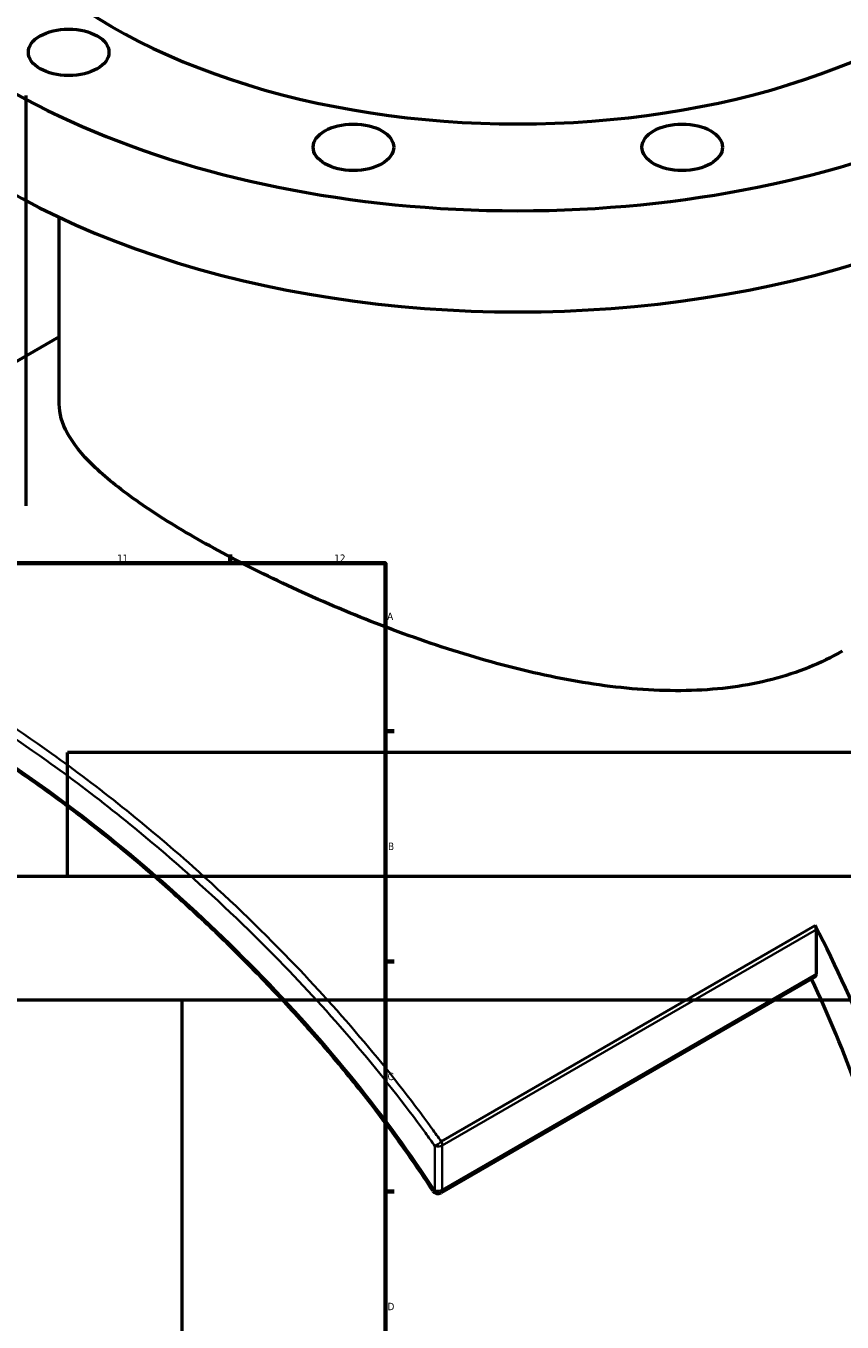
# Model space of a CAD drawing. Header units: millimetres. Extents: x -634 to 1175, y -305 to 962.
# Tile 10 of 12: x 705 to 968, y 329 to 747. Entities that reach past the tile are written whole.
import ezdxf

# ---------------------------------------------------------------- set-up
doc = ezdxf.new("R2010")
doc.units = ezdxf.units.MM
for name, color, linetype, lineweight in [('Border (ANSI)', 7, 'Continuous', 70), ('Visible (ANSI)', 7, 'Continuous', 50), ('Visible Narrow (ANSI)', 7, 'Continuous', 35)]:
    doc.layers.add(name, color=color, linetype=linetype, lineweight=lineweight)
doc.styles.add('Note Text (ANSI)', font='tahoma.ttf')

# ---------------------------------------------------------------- blocks, each defined once
blk = doc.blocks.new('Borders Default Border')
at = {"layer": 'Border (ANSI)'}
for p, q in [((770.92, 574), (770.92, 576.8)), ((821, 519.75), (823.8, 519.75)), ((821, 445.5), (823.8, 445.5)), ((821, 371.25), (823.8, 371.25))]:
    blk.add_line(p, q, dxfattribs=at)
at = {"layer": 'Border (ANSI)', "flags": 128}
blk.add_lwpolyline([(20, 20), (20, 574), (821, 574), (821, 20), (20, 20)], dxfattribs=at)
at = {"layer": 'Border (ANSI)', "color": 5, "true_color": 0x0000ff, "char_height": 2.4, "attachment_point": 7, "style": 'Note Text (ANSI)'}
for s, insert in [('11', (734.43, 574.4)), ('12', (804.52, 574.4)), ('A', (821.58, 555.68)), ('B', (821.87, 481.43)), ('C', (821.71, 407.13)), ('D', (821.72, 332.93))]:
    blk.add_mtext(s, dxfattribs=dict(at, insert=insert))

msp = doc.modelspace()

# ---------------------------------------------------------------- linework, layer by layer
at = {"layer": 'Visible (ANSI)'}
for p, q in [((704.98, 724.96), (704.98, 592.46)), ((715.75, 625.32), (715.75, 685.61)), ((715.75, 647.09), (561.08, 557.79)), ((1088.38, 512.94), (718.38, 512.94)), ((718.38, 472.94), (718.38, 512.94)), ((1136.88, 472.94), (669.88, 472.94)), ((960.09, 441.46), (960.09, 455.79)), ((959.68, 440.55), (838.96, 370.86)), ((1136.88, 432.94), (669.88, 432.94)), ((755.38, 252.94), (755.38, 432.94))]:
    msp.add_line(p, q, dxfattribs=at)
msp.add_arc((837.96, 372.59), 2, 213.071, 300, dxfattribs=at)
for centre, major_axis, start_param, end_param in [((863.75, 822.54), (-233.5, 0), 5.187029, 10.520935), ((863.75, 822.54), (-185, 0), 0, 3.141593), ((863.75, 789.88), (-233.5, 0), 0, 3.141593), ((958.68, 456.61), (1, -1.73), 0.785398, 1.489246), ((816.9, 399.49), (-132.5, 229.5), 4.292443, 4.630839), ((816.9, 399.49), (125, -216.51), 1.109876, 1.426977), ((958.68, 442.28), (1, -1.73), 0, 0.785398)]:
    msp.add_ellipse(centre, major_axis=major_axis, ratio=0.57735, start_param=start_param, end_param=end_param, dxfattribs=at)
for centre in [(718.79, 738.85), (810.69, 708.21), (916.8, 708.21)]:
    msp.add_ellipse(centre, major_axis=(13, 0), ratio=0.57735, dxfattribs=at)
for points, knots in [([(968.4, 545.6), (965.02, 543.65), (961.43, 541.9), (953.9, 538.85), (949.96, 537.55), (937.67, 534.36), (928.88, 533.2), (910.68, 532.63), (901.25, 533.22), (882.36, 535.71), (872.89, 537.6), (854.64, 542.13), (845.19, 544.93), (826.28, 551.33), (816.83, 554.92), (798.58, 562.51), (789.78, 566.52), (773.4, 574.57), (765.82, 578.6), (752.37, 586.37), (746.11, 590.32), (735.18, 598.04), (730.5, 601.82), (723.03, 609.07), (720.24, 612.55), (716.6, 619.18), (715.75, 622.33), (715.75, 625.32)], [0, 0, 0, 0, 1.434003, 1.434003, 2.868007, 2.868007, 5.736013, 5.736013, 8.60402, 8.60402, 11.472026, 11.472026, 14.326945, 14.326945, 17.181863, 17.181863, 20.036782, 20.036782, 22.8917, 22.8917, 25.746619, 25.746619, 28.601537, 28.601537, 31.456456, 31.456456, 34.311374, 34.311374, 34.311374, 34.311374]), ([(836.29, 371.5), (834.47, 374.29), (832.6, 377.08), (828.8, 382.62), (826.85, 385.37), (822.88, 390.86), (820.86, 393.59), (816.74, 399.01), (814.64, 401.71), (810.39, 407.05), (808.23, 409.7), (803.86, 414.96), (801.64, 417.57), (797.16, 422.72), (794.9, 425.28), (790.33, 430.33), (788.02, 432.83), (783.38, 437.76), (781.04, 440.19), (776.33, 445), (773.97, 447.37), (769.21, 452.05), (766.83, 454.35), (762.04, 458.89), (759.64, 461.12), (754.83, 465.52), (752.42, 467.68), (745.2, 474.04), (740.36, 478.15), (730.71, 486.05), (725.9, 489.84), (716.34, 497.11), (711.59, 500.59), (702.17, 507.21), (697.5, 510.35), (688.27, 516.31), (683.71, 519.13), (674.71, 524.42), (670.27, 526.9), (661.52, 531.51), (657.22, 533.65), (648.76, 537.57), (644.61, 539.35), (636.47, 542.55), (632.48, 543.97), (624.67, 546.42), (620.86, 547.46), (613.43, 549.15), (609.81, 549.8), (602.77, 550.69), (599.35, 550.93), (593.29, 550.98), (590.61, 550.85), (586.08, 550.36), (584.2, 550.07), (579.61, 549.13), (576.98, 548.37), (571.95, 546.49), (569.55, 545.36), (567.27, 544.04)], [8.553765, 8.553765, 8.553765, 8.553765, 9.580567, 9.580567, 10.610135, 10.610135, 11.641445, 11.641445, 12.673432, 12.673432, 13.705017, 13.705017, 14.735141, 14.735141, 15.762814, 15.762814, 16.787147, 16.787147, 17.807375, 17.807375, 18.822864, 18.822864, 19.833122, 19.833122, 20.837802, 20.837802, 21.836695, 21.836695, 23.822765, 23.822765, 25.785915, 25.785915, 27.728597, 27.728597, 29.654875, 29.654875, 31.56982, 31.56982, 33.478965, 33.478965, 35.387909, 35.387909, 37.302212, 37.302212, 39.22725, 39.22725, 41.168131, 41.168131, 43.129901, 43.129901, 45.11824, 45.11824, 46.797672, 46.797672, 48.057245, 48.057245, 49.946606, 49.946606, 51.835967, 51.835967, 51.835967, 51.835967])]:
    msp.add_open_spline(points, degree=3, knots=knots, dxfattribs=at)
at = {"layer": 'Visible Narrow (ANSI)'}
for p, q in [((959.75, 457.04), (839.04, 387.35)), ((839.38, 386.1), (960.09, 455.79)), ((960.09, 441.46), (839.38, 371.77)), ((836.96, 385.92), (836.96, 371.59)), ((839.38, 371.77), (839.38, 386.1))]:
    msp.add_line(p, q, dxfattribs=at)
for centre, major_axis, ratio, start_param, end_param in [((837.96, 386.91), (-1.63, -1.16), 0.16286, 0.796938, 2.171753), ((837.96, 386.91), (2, 0), 0.57735, 4.185283, 5.497787), ((837.96, 386.91), (-1, 1.73), 0.57735, 3.926991, 4.630839), ((837.96, 372.59), (-1.68, -1.09), 0.199477, 0, 0.804009), ((837.96, 372.59), (-2, 0), 0.57735, 1.04369, 2.356194), ((837.96, 372.59), (1, -1.73), 0.57735, 0, 0.785398)]:
    msp.add_ellipse(centre, major_axis=major_axis, ratio=ratio, start_param=start_param, end_param=end_param, dxfattribs=at)
for points, knots in [([(839.04, 387.35), (838.04, 388.77), (837.03, 390.18), (822.22, 410.63), (806.72, 428.88), (780.1, 456.49), (769.56, 466.58), (743.8, 489.49), (728.41, 501.77), (701.2, 521.2), (689.31, 528.88), (677.78, 535.54), (666.25, 542.2), (655.07, 547.83), (630.99, 558.01), (618.43, 561.88), (598.84, 565.14), (591.26, 565.51), (575.62, 564.07), (567.89, 561.72), (561.08, 557.79)], [-53.270308, -53.270308, -53.270308, -53.270308, -52.746351, -52.746351, -45.669863, -45.669863, -41.293692, -41.293692, -35.145711, -35.145711, -30.289948, -30.289948, -30.289948, -25.434184, -25.434184, -19.2862, -19.2862, -14.910031, -14.910031, -9.485879, -9.485879, -9.485879, -9.485879]), ([(552.69, 550.04), (553.27, 550.54), (553.86, 551.02), (562.53, 557.78), (572.18, 561.41), (590.34, 563.02), (597.87, 562.63), (617.34, 559.34), (629.83, 555.48), (653.77, 545.32), (664.89, 539.72), (676.36, 533.09), (687.84, 526.47), (699.67, 518.82), (726.76, 499.51), (742.08, 487.32), (767.73, 464.56), (778.23, 454.54), (804.75, 427.13), (820.19, 409.02), (834.95, 388.73), (835.96, 387.32), (836.96, 385.92)], [7.309587, 7.309587, 7.309587, 7.309587, 7.833525, 7.833525, 14.910031, 14.910031, 19.2862, 19.2862, 25.434184, 25.434184, 30.289948, 30.289948, 30.289948, 35.145711, 35.145711, 41.293692, 41.293692, 45.669863, 45.669863, 52.746351, 52.746351, 53.270308, 53.270308, 53.270308, 53.270308]), ([(836.96, 371.59), (829.14, 383.57), (820.57, 395.29), (801.34, 419.14), (790.57, 431.19), (768.16, 454.1), (756.52, 464.95), (733.3, 484.84), (721.73, 493.92), (698.78, 510.37), (687.4, 517.74), (676.36, 524.11), (665.32, 530.48), (654.62, 535.87), (634.23, 544.44), (624.56, 547.63), (606.2, 551.75), (597.55, 552.6), (581.75, 551.75), (574.6, 550.05), (562.41, 544.34), (557.24, 540.55), (552.69, 535.71)], [8.553765, 8.553765, 8.553765, 8.553765, 12.928086, 12.928086, 17.749068, 17.749068, 22.570056, 22.570056, 27.242041, 27.242041, 31.914031, 31.914031, 31.914031, 36.58602, 36.58602, 41.258005, 41.258005, 46.078993, 46.078993, 50.899975, 50.899975, 55.274305, 55.274305, 55.274305, 55.274305])]:
    msp.add_open_spline(points, degree=3, knots=knots, dxfattribs=at)

# ---------------------------------------------------------------- block references
msp.add_blockref('Borders Default Border', (0, 0))

doc.saveas('drawing.dxf')
